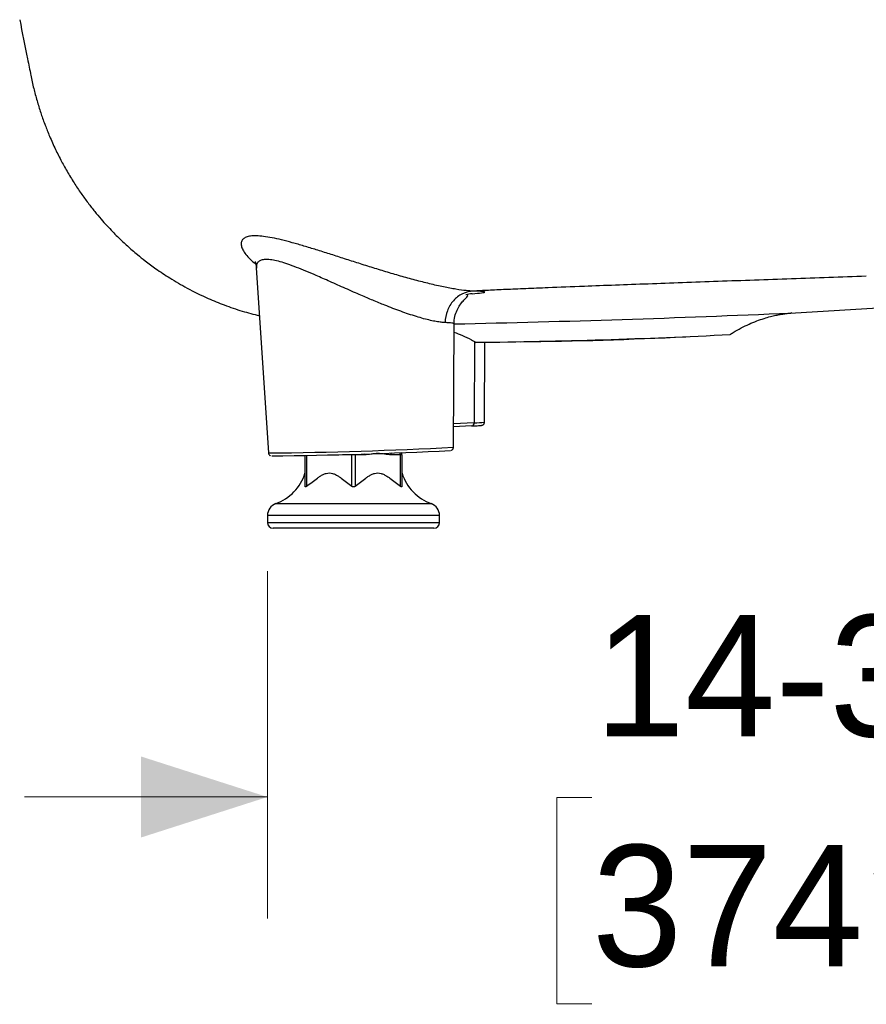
# Model space of a CAD drawing. Header units: inches. Extents: x 0.1 to 10.5, y 1 to 7.8.
# Tile 6 of 8: x 7.5 to 8.4, y 1.1 to 2.1. Entities that reach past the tile are written whole.
import ezdxf

# ---------------------------------------------------------------- set-up
doc = ezdxf.new("R2010")
doc.units = ezdxf.units.IN
doc.header["$MEASUREMENT"] = 0
doc.linetypes.add('SLD-Solid', pattern=[0])
doc.styles.add('SLDTEXTSTYLE0', font='txt')
doc.dimstyles.new('SLDDIMSTYLE1', dxfattribs={"dimtxt": 0.125, "dimasz": 0.13, "dimexe": 0, "dimexo": 0.0625, "dimgap": 0.03125, "dimtad": 0, "dimtih": 1, "dimtoh": 1, "dimdec": 6, "dimlfac": 12, "dimrnd": 1e-09, "dimzin": 12, "dimdsep": 46, "dimlunit": 5, "dimtxsty": 'SLDTEXTSTYLE0', "dimsah": 1, "dimcen": 0.09, "dimadec": 0, "dimazin": 3, "dimtfac": 1, "dimtdec": 0, "dimtmove": 0, "dimatfit": 0, "dimfxl": 1, "dimfrac": 2, "dimtolj": 1, "dimtzin": 12, "dimarcsym": 0})

# ---------------------------------------------------------------- blocks, each defined once
blk = doc.blocks.new('_D_4')
at = {"color": 7, "linetype": 'SLD-Solid', "lineweight": 18, "transparency": 16777216}
for p, q in [((7.7698, 1.4992), (7.7698, 1.1416)), ((8.9969, 1.4992), (8.9969, 1.1416)), ((7.7698, 1.2666), (7.5198, 1.2666)), ((8.1039, 1.2661), (8.0676, 1.2661)), ((8.0676, 1.2661), (8.0676, 1.0536)), ((8.6876, 1.2661), (8.7238, 1.2661)), ((8.7238, 1.2661), (8.7238, 1.0536)), ((8.9969, 1.2666), (9.2469, 1.2666)), ((8.0676, 1.0536), (8.1039, 1.0536)), ((8.7238, 1.0536), (8.6876, 1.0536))]:
    blk.add_line(p, q, dxfattribs=at)
for points in [[(7.7698, 1.2666), (7.6398, 1.3083), (7.6398, 1.2249)], [(8.9969, 1.2666), (9.1269, 1.2249), (9.1269, 1.3083)]]:
    blk.add_solid(points, dxfattribs=at)
at = {"color": 7, "linetype": 'SLD-Solid', "lineweight": 18, "transparency": 16777216, "char_height": 0.125, "attachment_point": 1, "style": 'SLDTEXTSTYLE0'}
for s, insert in [('14-3/4"', (8.1067, 1.4539)), ('374mm', (8.1039, 1.2172))]:
    blk.add_mtext(s, dxfattribs=dict(at, insert=insert))

msp = doc.modelspace()

# ---------------------------------------------------------------- linework, layer by layer
at = {"color": 7, "linetype": 'SLD-Solid', "lineweight": 25}
for p, q in [((7.7584068, 1.81127957), (7.7709025, 1.62077724)), ((7.75854248, 1.81128848), (7.75855116, 1.81103215)), ((8.30771421, 1.76483682), (8.80864337, 1.79543068)), ((7.97888938, 1.7844693), (7.97417184, 1.7836229)), ((7.98043021, 1.78474574), (7.97888938, 1.7844693)), ((7.96132321, 1.62660439), (7.96187228, 1.75382933)), ((7.98282048, 1.73562063), (7.98277965, 1.65181213)), ((7.9932297, 1.65247482), (7.99358421, 1.73461585)), ((7.9799589, 1.6485699), (7.96141432, 1.64771582)), ((7.98277965, 1.65181213), (7.96142775, 1.65082876)), ((7.80856317, 1.58647127), (7.80856317, 1.61819598)), ((7.81020359, 1.61823597), (7.81020359, 1.58647127)), ((7.84723013, 1.61887774), (7.84723985, 1.61923443)), ((7.85679151, 1.61887774), (7.84723013, 1.61887774)), ((7.85679151, 1.61887774), (7.85682283, 1.61951582)), ((7.85679151, 1.58647127), (7.85679151, 1.61887774)), ((7.86007235, 1.61887774), (7.85679151, 1.61887774)), ((7.86007235, 1.61887774), (7.86007235, 1.58647127)), ((7.86963374, 1.61887774), (7.86007235, 1.61887774)), ((7.90666028, 1.61887774), (7.89709889, 1.61887774)), ((7.90666028, 1.58647127), (7.90666028, 1.61887774)), ((7.9083007, 1.61887774), (7.90666028, 1.61887774)), ((7.9083007, 1.61887774), (7.9083007, 1.58647127)), ((7.77847347, 1.56867077), (7.93839039, 1.56867077)), ((7.76984925, 1.55634274), (7.76984925, 1.5491599)), ((7.94701461, 1.55634274), (7.76984925, 1.55634274)), ((7.94701461, 1.5491599), (7.94701461, 1.55634274)), ((7.76984925, 1.5491599), (7.94701461, 1.5491599)), ((7.94127314, 1.54341843), (7.77559072, 1.54341843)), ((7.82602257, 1.54300832), (7.82602257, 1.54341843)), ((7.8908413, 1.54341843), (7.8908413, 1.54300832))]:
    msp.add_line(p, q, dxfattribs=at)
at = {"color": 7, "linetype": 'SLD-Solid', "lineweight": 25, "flags": 128}
for points in [[(7.86007235, 1.61887774), (7.86004083, 1.6195178), (7.86003076, 1.61961183)], [(7.86963374, 1.61887774), (7.86960222, 1.6195178), (7.86955175, 1.619902)]]:
    msp.add_lwpolyline(points, dxfattribs=at)
at = {"color": 7, "linetype": 'SLD-Solid', "lineweight": 25}
for centre, radius, start, end in [((7.63221917, 17.27688733), 15.52675126, 271.217541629, 272.493453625), ((7.9156011, 8.26319142), 6.52885201, 270.605801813, 272.899786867), ((7.98493106, 5.99764216), 4.26260754, 270.60612631, 272.89944629), ((7.98085282, 1.76492259), 0.11312686, 270.97593761, 276.2811378), ((7.97969719, 1.65164574), 0.00308695, 274.86344124, 3.08982733), ((7.72317091, 6.29477658), 4.67424306, 270.58509285, 272.92047974), ((7.71900999, 6.4388222), 4.82143782, 270.65693336, 272.84241517), ((7.89145669, 1.61895194), 0.00564269, 359.24660707, 18.86672975), ((7.9012487, 1.61897552), 0.00541246, 358.96489257, 23.06860642), ((7.90501986, 1.61887774), 0.00328084, 0, 43.51345269), ((7.90501986, 1.62019008), 0.00328084, 359.99990168, 17.24628556), ((7.76160168, 1.61490087), 0.0492126, 290.04968294, 342.32469921), ((7.95526219, 1.61490087), 0.0492126, 197.71998105, 249.95031706), ((7.78297261, 1.55634274), 0.01312336, 110.04968294, 180), ((7.93389125, 1.55634274), 0.01312336, 0, 69.95031706), ((7.77559072, 1.5491599), 0.00574147, 180, 270), ((7.94127314, 1.5491599), 0.00574147, 270, 0)]:
    msp.add_arc(centre, radius, start, end, dxfattribs=at)
for points, knots in [([(7.51484137, 2.06685373), (7.51753382, 2.05339807), (7.52135919, 2.03428056), (7.52518712, 2.01511054), (7.5263208, 2.00943314)], [0, 0, 0, 0, 0.7038396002, 1, 1, 1, 1]), ([(7.52628988, 2.00960819), (7.52722545, 2.00517587), (7.52901225, 1.99671078), (7.53245303, 1.98382443), (7.5362295, 1.97157298), (7.54033073, 1.95991761), (7.54506885, 1.94789786), (7.55051789, 1.93556108), (7.55677057, 1.92295606), (7.56340556, 1.91088933), (7.5703834, 1.89937713), (7.57766307, 1.88844272), (7.58478493, 1.87861028), (7.59165501, 1.86981981), (7.59818869, 1.86201366), (7.60431758, 1.85512991), (7.60999773, 1.84909283), (7.6155119, 1.84351637), (7.6206796, 1.83853641), (7.62570457, 1.83390554), (7.63065133, 1.82952735), (7.63669411, 1.82440741), (7.6448396, 1.81788443), (7.65587161, 1.80972446), (7.67017675, 1.80019422), (7.6880155, 1.78980863), (7.70680356, 1.78058538), (7.72581459, 1.77282587), (7.74343011, 1.7667164), (7.75568874, 1.76357791), (7.76163558, 1.76205537)], [0, 0, 0, 0, 0.071833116, 0.1371909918, 0.1965140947, 0.2503151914, 0.2991156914, 0.3562980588, 0.4068196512, 0.4515944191, 0.4964476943, 0.5357334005, 0.5701441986, 0.6002186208, 0.6263719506, 0.6489228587, 0.6681252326, 0.6844839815, 0.7007166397, 0.7132523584, 0.7261298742, 0.740070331, 0.759405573, 0.7849049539, 0.8165736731, 0.8544052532, 0.8983880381, 0.9311256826, 0.9665880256, 1, 1, 1, 1]), ([(7.98157098, 1.78743515), (7.9793008, 1.78755279), (7.97447882, 1.78780266), (7.9641051, 1.78921809), (7.95135985, 1.79159991), (7.93705768, 1.79484188), (7.92211795, 1.79866354), (7.90696142, 1.80287294), (7.89180739, 1.80733298), (7.87678065, 1.81194087), (7.86198724, 1.81660359), (7.84753002, 1.82122941), (7.83351561, 1.82572301), (7.82006089, 1.82998152), (7.80729133, 1.83389568), (7.79534011, 1.83735113), (7.78434065, 1.84023434), (7.77442348, 1.84243946), (7.76570837, 1.84387668), (7.75829679, 1.84448151), (7.75226568, 1.84422113), (7.7476645, 1.84309746), (7.74451875, 1.84114455), (7.74283574, 1.8384233), (7.74260777, 1.83501449), (7.74383687, 1.83100944), (7.74648303, 1.82650428), (7.75071506, 1.82159048), (7.75455371, 1.81780053), (7.75742075, 1.81568382), (7.75790501, 1.81532629)], [0, 0, 0, 0, 0.0381977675, 0.0811344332, 0.12533425, 0.1682526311, 0.2094019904, 0.2490076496, 0.2874824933, 0.3251396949, 0.3621996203, 0.3988049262, 0.4350469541, 0.4709827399, 0.5066093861, 0.5419238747, 0.5769203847, 0.6116000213, 0.6459815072, 0.6801181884, 0.7140888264, 0.7479919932, 0.7819572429, 0.816083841, 0.8504586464, 0.885179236, 0.920352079, 0.9561028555, 0.992585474, 1, 1, 1, 1]), ([(7.75726795, 1.81779323), (7.75726395, 1.81777893), (7.75725084, 1.81773211), (7.7576491, 1.81671512), (7.75809641, 1.81472447), (7.75829407, 1.81254542), (7.75840132, 1.81136307)], [0, 0, 0, 0, 0.1036283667, 0.3392317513, 0.641465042, 1, 1, 1, 1]), ([(7.95270008, 1.75499118), (7.95139939, 1.75507905), (7.94872507, 1.75525971), (7.94366031, 1.75601643), (7.93765364, 1.7572316), (7.93075194, 1.75896596), (7.9231925, 1.76116708), (7.91530197, 1.76372523), (7.90720273, 1.76656857), (7.89899967, 1.76962762), (7.89144812, 1.77258211), (7.88451742, 1.7753859), (7.87845827, 1.77789491), (7.87224933, 1.78051873), (7.86567165, 1.78334256), (7.85819133, 1.78660582), (7.85023349, 1.79011722), (7.84210771, 1.79373265), (7.83438642, 1.79717051), (7.82692323, 1.80047808), (7.81861066, 1.80411904), (7.80945787, 1.80802864), (7.79974715, 1.81195526), (7.79082997, 1.81524333), (7.78281779, 1.81777437), (7.7758141, 1.81944637), (7.76990684, 1.82018551), (7.76516901, 1.81995056), (7.76162692, 1.81875196), (7.75936364, 1.81659552), (7.75830737, 1.81407636), (7.75847795, 1.8120536), (7.75854248, 1.81128848)], [0, 0, 0, 0, 0.0306984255, 0.0631180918, 0.097765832, 0.1335106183, 0.1688847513, 0.204256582, 0.2376145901, 0.2706884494, 0.3037424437, 0.3268005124, 0.3512758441, 0.3734784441, 0.3977974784, 0.4261797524, 0.4585536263, 0.4884929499, 0.5194594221, 0.5481463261, 0.5764155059, 0.6192448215, 0.6612371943, 0.7023545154, 0.7426086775, 0.7820851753, 0.8209643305, 0.8595006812, 0.8979933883, 0.9367676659, 0.9760820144, 1, 1, 1, 1]), ([(8.38624526, 1.80278067), (8.36046567, 1.80185847), (8.33472311, 1.80093946), (8.2837117, 1.79911917), (8.25843931, 1.79821777), (8.22137261, 1.79688993), (8.20916018, 1.79645141), (8.18513327, 1.79558499), (8.17331892, 1.7951571), (8.15023308, 1.79431525), (8.13895062, 1.79390089), (8.11699326, 1.79308627), (8.10632256, 1.79268615), (8.09605902, 1.79229574)], [0, 0, 0, 0, 0.25, 0.25, 0.5, 0.5, 0.625, 0.625, 0.75, 0.75, 0.875, 0.875, 1, 1, 1, 1]), ([(7.98157117, 1.7874352), (7.97778643, 1.78728817), (7.97402555, 1.78633734), (7.9670866, 1.78296342), (7.96391097, 1.78054152), (7.95859911, 1.77457229), (7.95646479, 1.77102709), (7.95354287, 1.76331981), (7.95275632, 1.75916044), (7.95270016, 1.75499123)], [0, 0, 0, 0, 0.25, 0.25, 0.5, 0.5, 0.75, 0.75, 1, 1, 1, 1]), ([(7.9804302, 1.78474574), (7.98461144, 1.78506361), (7.98790274, 1.7853705), (7.99241244, 1.78594146), (7.99362871, 1.78620535), (7.99386356, 1.78667246), (7.99288343, 1.78687567), (7.98878361, 1.78721039), (7.98566599, 1.78734194), (7.98157116, 1.7874352)], [0, 0, 0, 0, 0.25, 0.25, 0.5, 0.5, 0.75, 0.75, 1, 1, 1, 1]), ([(8.05892147, 1.79085258), (8.05071719, 1.79052555), (8.04295722, 1.79020966), (8.02834085, 1.78959993), (8.02149055, 1.78930633), (8.00871732, 1.788742), (8.00279349, 1.78847125), (7.99170255, 1.78794556), (7.98652328, 1.7876901), (7.98157116, 1.7874352)], [0, 0, 0, 0, 0.25, 0.25, 0.5, 0.5, 0.75, 0.75, 1, 1, 1, 1]), ([(7.96187223, 1.75383151), (7.96205792, 1.75636587), (7.96242364, 1.76135725), (7.9649022, 1.76798542), (7.96806685, 1.77339867), (7.97142801, 1.77753303), (7.97425535, 1.78046428), (7.976046, 1.78230959), (7.97596459, 1.78286462), (7.97592566, 1.78313005)], [0, 0, 0, 0, 0.1322788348, 0.2605215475, 0.3900269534, 0.5268695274, 0.6770325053, 0.8455475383, 1, 1, 1, 1]), ([(8.24562283, 1.74242312), (8.24679925, 1.74322317), (8.25057921, 1.74579381), (8.25722863, 1.74949156), (8.26535109, 1.7534788), (8.27327187, 1.75672663), (8.28071077, 1.75928126), (8.28735456, 1.76116914), (8.29294926, 1.76248532), (8.29743724, 1.76336687), (8.30095659, 1.76395177), (8.30370949, 1.76434359), (8.30584171, 1.76460596), (8.30744637, 1.76477787), (8.30854608, 1.7648814), (8.30911266, 1.76492755), (8.30908654, 1.76492548), (8.3090757, 1.76492462)], [0, 0, 0, 0, 0.0493567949, 0.15858927, 0.2637421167, 0.3636866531, 0.4563759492, 0.5384776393, 0.6070694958, 0.6630490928, 0.7103725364, 0.7534471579, 0.7963642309, 0.8422561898, 0.8942755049, 0.9561006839, 1, 1, 1, 1]), ([(7.96181341, 1.75382961), (7.961744, 1.75393875), (7.96159685, 1.75417013), (7.95984774, 1.75447956), (7.95702444, 1.75476579), (7.95414714, 1.75491579), (7.95270008, 1.75499123)], [0, 0, 0, 0, 0.2296515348, 0.4868700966, 0.7419359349, 1, 1, 1, 1]), ([(7.96183477, 1.74513607), (7.96472123, 1.74405463), (7.97083876, 1.74176267), (7.97850276, 1.7381764), (7.98312672, 1.73546956), (7.98476568, 1.73451012)], [0, 0, 0, 0, 0.3657651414, 0.7751962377, 1, 1, 1, 1]), ([(7.9800095, 1.64857174), (7.98076481, 1.648607), (7.98296127, 1.64870954), (7.9858894, 1.64886161), (7.98843055, 1.64901155), (7.9897964, 1.64913493), (7.99029974, 1.64918672), (7.99093607, 1.64933433), (7.99153203, 1.64958709), (7.99220234, 1.65004174), (7.99283895, 1.6508286), (7.99322354, 1.65171529), (7.99318546, 1.65229078), (7.9931735, 1.65247143)], [0, 0, 0, 0, 0.1111201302, 0.3231357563, 0.5357452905, 0.7505069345, 0.8650921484, 0.8998888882, 0.9188595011, 0.9381985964, 0.9618859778, 0.9880356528, 1, 1, 1, 1]), ([(7.95892731, 1.62345203), (7.95895678, 1.62345939), (7.95906178, 1.62348561), (7.95940929, 1.62361178), (7.96003393, 1.62396631), (7.96071275, 1.62462308), (7.96123308, 1.62554952), (7.96127046, 1.62626248), (7.96128768, 1.62659087)], [0, 0, 0, 0, 0.0716290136, 0.2551339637, 0.4108814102, 0.5998896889, 0.8157052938, 1, 1, 1, 1]), ([(7.77093902, 1.62081498), (7.77093181, 1.62072624), (7.77089263, 1.62024448), (7.77122294, 1.61946884), (7.77178669, 1.61868399), (7.77239656, 1.61820611), (7.77286385, 1.61796913), (7.77304597, 1.61790879), (7.77311198, 1.61788692)], [0, 0, 0, 0, 0.0610957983, 0.3316517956, 0.5500533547, 0.7392967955, 0.9054965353, 1, 1, 1, 1]), ([(7.89709889, 1.61887774), (7.89479971, 1.61887774), (7.89252013, 1.61919497), (7.88796275, 1.61984992), (7.88568486, 1.62018861), (7.88223198, 1.6201908), (7.88107971, 1.62011036), (7.87878971, 1.61985724), (7.87764827, 1.61968876), (7.87422283, 1.6191964), (7.87193782, 1.61887774), (7.86963374, 1.61887774)], [0, 0, 0, 0, 0.25, 0.25, 0.5, 0.5, 0.625, 0.625, 0.75, 0.75, 1, 1, 1, 1]), ([(7.81020359, 1.58647127), (7.81204548, 1.58789787), (7.8138744, 1.58934682), (7.81754699, 1.59221929), (7.81939143, 1.59364722), (7.82222139, 1.59565782), (7.8231752, 1.59630506), (7.8251212, 1.59751558), (7.82611316, 1.59807935), (7.82816421, 1.59906004), (7.82922741, 1.59947581), (7.83138138, 1.60004296), (7.83248507, 1.60019665), (7.83472242, 1.60017637), (7.83581646, 1.6000045), (7.83796565, 1.59940568), (7.83902734, 1.59897603), (7.84106119, 1.59798169), (7.84204306, 1.5974157), (7.84396764, 1.59620685), (7.84491007, 1.59556345), (7.84770498, 1.59356965), (7.84952647, 1.59215843), (7.85315934, 1.58931614), (7.85496916, 1.58788274), (7.85679151, 1.58647127)], [0, 0, 0, 0, 0.125, 0.125, 0.25, 0.25, 0.3125, 0.3125, 0.375, 0.375, 0.4375, 0.4375, 0.5, 0.5, 0.5625, 0.5625, 0.625, 0.625, 0.6875, 0.6875, 0.75, 0.75, 0.875, 0.875, 1, 1, 1, 1]), ([(7.86007235, 1.58647127), (7.86191425, 1.58789787), (7.86374316, 1.58934682), (7.86741576, 1.59221929), (7.8692602, 1.59364722), (7.87209015, 1.59565782), (7.87304396, 1.59630506), (7.87498997, 1.59751558), (7.87598193, 1.59807935), (7.87803298, 1.59906004), (7.87909618, 1.59947581), (7.88125014, 1.60004296), (7.88235384, 1.60019665), (7.88459119, 1.60017637), (7.88568522, 1.6000045), (7.88783442, 1.59940568), (7.8888961, 1.59897603), (7.89092995, 1.59798169), (7.89191183, 1.5974157), (7.8938364, 1.59620685), (7.89477884, 1.59556345), (7.89757375, 1.59356965), (7.89939524, 1.59215843), (7.90302811, 1.58931614), (7.90483793, 1.58788274), (7.90666028, 1.58647127)], [0, 0, 0, 0, 0.125, 0.125, 0.25, 0.25, 0.3125, 0.3125, 0.375, 0.375, 0.4375, 0.4375, 0.5, 0.5, 0.5625, 0.5625, 0.625, 0.625, 0.6875, 0.6875, 0.75, 0.75, 0.875, 0.875, 1, 1, 1, 1]), ([(7.81020359, 1.58647127), (7.80998176, 1.58629947), (7.80976144, 1.58615486), (7.80934702, 1.58594998), (7.80915688, 1.58589296), (7.80885075, 1.58589243), (7.80873626, 1.58594958), (7.8085936, 1.58615336), (7.80856317, 1.58629921), (7.80856317, 1.58647127)], [0, 0, 0, 0, 0.25, 0.25, 0.5, 0.5, 0.75, 0.75, 1, 1, 1, 1]), ([(7.86007235, 1.58647127), (7.85985053, 1.58629947), (7.85960038, 1.58615486), (7.85904341, 1.58594998), (7.85873991, 1.58589296), (7.85812836, 1.58589243), (7.85782243, 1.58594958), (7.85726667, 1.58615336), (7.85701367, 1.58629921), (7.85679151, 1.58647127)], [0, 0, 0, 0, 0.25, 0.25, 0.5, 0.5, 0.75, 0.75, 1, 1, 1, 1]), ([(7.9083007, 1.58647127), (7.9083007, 1.58629947), (7.90827087, 1.58615486), (7.90812833, 1.58594998), (7.90801496, 1.58589296), (7.90770954, 1.58589243), (7.9075181, 1.58594958), (7.90710501, 1.58615336), (7.90688244, 1.58629921), (7.90666028, 1.58647127)], [0, 0, 0, 0, 0.25, 0.25, 0.5, 0.5, 0.75, 0.75, 1, 1, 1, 1])]:
    msp.add_open_spline(points, degree=3, knots=knots, dxfattribs=at)
msp.add_open_spline([(8.09605902, 1.79229574), (8.08293537, 1.79179654), (8.07047859, 1.79131319), (8.05892147, 1.79085258)], degree=3, dxfattribs=at)

# ---------------------------------------------------------------- dimensions: what is measured, and where the dimension line sits
at = {"color": 7, "linetype": 'SLD-Solid', "lineweight": 18}
dim = msp.add_linear_dim(base=(8.996883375, 1.266615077), p1=(7.769849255, 1.549159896), p2=(8.996883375, 1.549159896), dimstyle='SLDDIMSTYLE1', dxfattribs=at)
dim.commit()
dim.dimension.update_dxf_attribs({"geometry": '_D_4', "text_midpoint": (8.395736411, 1.266615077), "dimtype": 160})

doc.saveas('drawing.dxf')
